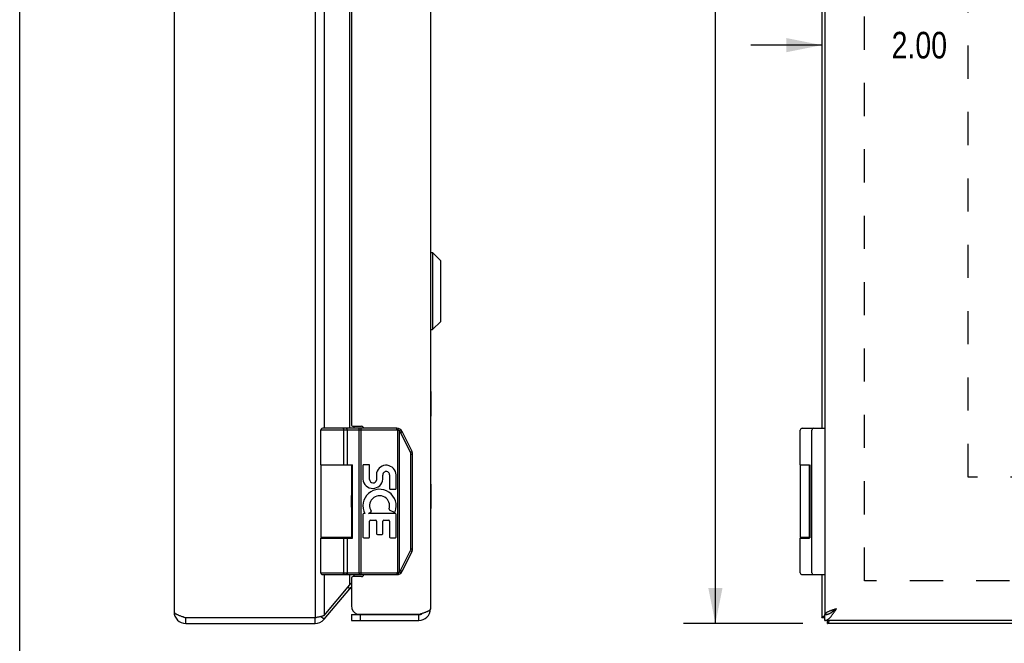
# Model space of a CAD drawing. Header units: inches. Extents: x 0 to 61.8, y 0 to 40.
# Tile 2 of 11: x 0 to 10.1, y 8.4 to 14.8. Entities that reach past the tile are written whole.
import ezdxf

# ---------------------------------------------------------------- set-up
doc = ezdxf.new("R2010")
doc.units = ezdxf.units.IN
doc.header["$LTSCALE"] = 3.4
doc.header["$MEASUREMENT"] = 0
doc.linetypes.add('HIDDEN', pattern=[0.2, 0.1, -0.1])
doc.layers.get('0').update_dxf_attribs({"linetype": 'CONTINUOUS'})
for name, color, linetype in [('02___PRT_ALL_AXES', 7, 'CONTINUOUS'), ('06___PRT_ALL_SURFS', 7, 'CONTINUOUS'), ('DEFAULT_2', 8, 'HIDDEN'), ('DIMENSIONS', 7, 'CONTINUOUS')]:
    doc.layers.add(name, color=color, linetype=linetype)
doc.styles.get("Standard").update_dxf_attribs({"font": 'txt', "width": 0.8})
doc.dimstyles.new('DIMSTYLE_1', dxfattribs={"dimtxt": 0.272727, "dimasz": 0.363636, "dimexe": 0.09, "dimexo": 0.07, "dimgap": 0.0375, "dimtad": 0, "dimtih": 1, "dimtoh": 1, "dimzin": 4, "dimdsep": 46, "dimtxsty": 'Standard', "dimblk": '_FILLED', "dimblk1": '_FILLED', "dimblk2": '_FILLED', "dimcen": 0.09, "dimadec": 0, "dimazin": 0, "dimtfac": 1, "dimtofl": 0, "dimtmove": 0, "dimatfit": 3, "dimldrblk": '_FILLED', "dimfxl": 0, "dimtolj": 1, "dimtzin": 4, "dimarcsym": 0})
doc.dimstyles.new('DIMSTYLE_3', dxfattribs={"dimtxt": 0.309091, "dimasz": 0.363636, "dimexe": 0.09, "dimexo": 0.07, "dimgap": 0.0425, "dimtad": 0, "dimtih": 1, "dimtoh": 1, "dimzin": 4, "dimdsep": 46, "dimtxsty": 'Standard', "dimblk": '_FILLED', "dimblk1": '_FILLED', "dimblk2": '_FILLED', "dimcen": 0.09, "dimadec": 0, "dimazin": 0, "dimtfac": 1, "dimtofl": 0, "dimtmove": 0, "dimatfit": 3, "dimldrblk": '_FILLED', "dimfxl": 0, "dimtolj": 1, "dimtzin": 4, "dimarcsym": 0})

# ---------------------------------------------------------------- blocks, each defined once
blk = doc.blocks.new('_FILLED')
at = {"color": 0, "linetype": 'ByBlock'}
blk.add_solid([(0, 0), (-1, 0.2), (-1, -0.2)], dxfattribs=at)
blk = doc.blocks.new('*D6')
at = {"layer": 'DIMENSIONS', "color": 2, "linetype": 'Continuous'}
for p, q in [((8.021, 30.578), (6.799, 30.578)), ((7.126, 30.578), (7.126, 19.887)), ((7.126, 8.578), (7.126, 19.269)), ((8.021, 8.578), (6.799, 8.578))]:
    blk.add_line(p, q, dxfattribs=at)
at = {"layer": 'DIMENSIONS', "color": 2, "linetype": 'Continuous', "xscale": 0.3636363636, "yscale": 0.3636363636, "zscale": 0.3636363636}
for p, rotation in [((7.126, 30.578), 90), ((7.126, 8.578), 270)]:
    blk.add_blockref('_FILLED', p, dxfattribs=dict(at, rotation=rotation))
at = {"layer": 'DIMENSIONS', "color": 2, "linetype": 'Continuous', "insert": (7.126, 19.733), "char_height": 0.3091, "width": 1.23636, "attachment_point": 2, "line_spacing_factor": 0.9}
blk.add_mtext('22.00', dxfattribs=at)
blk = doc.blocks.new('*D18')
at = {"layer": 'DIMENSIONS', "color": 2, "linetype": 'Continuous'}
for p, q in [((8.215, 14.503), (7.488, 14.503)), ((10.215, 14.503), (10.943, 14.503))]:
    blk.add_line(p, q, dxfattribs=at)
at = {"layer": 'DIMENSIONS', "color": 2, "linetype": 'Continuous', "xscale": 0.3636363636, "yscale": 0.3636363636, "zscale": 0.3636363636}
blk.add_blockref('_FILLED', (8.215, 14.503), dxfattribs=at)
at = {"layer": 'DIMENSIONS', "color": 2, "linetype": 'Continuous', "xscale": 0.3636363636, "yscale": 0.3636363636, "zscale": 0.3636363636, "rotation": 180}
blk.add_blockref('_FILLED', (10.215, 14.503), dxfattribs=at)
at = {"layer": 'DIMENSIONS', "color": 2, "linetype": 'Continuous', "insert": (9.215, 14.639), "char_height": 0.2727, "width": 0.87273, "attachment_point": 2, "line_spacing_factor": 0.9}
blk.add_mtext('2.00', dxfattribs=at)
blk = doc.blocks.new('*D19')
at = {"layer": 'DIMENSIONS', "color": 2, "linetype": 'Continuous'}
for p, q in [((14, 10.578), (14, 9.851)), ((14, 8.578), (14, 9.305))]:
    blk.add_line(p, q, dxfattribs=at)
at = {"layer": 'DIMENSIONS', "color": 2, "linetype": 'Continuous', "xscale": 0.3636363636, "yscale": 0.3636363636, "zscale": 0.3636363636}
for p, rotation in [((14, 10.578), 90), ((14, 8.578), 270)]:
    blk.add_blockref('_FILLED', p, dxfattribs=dict(at, rotation=rotation))
at = {"layer": 'DIMENSIONS', "color": 2, "linetype": 'Continuous', "insert": (14, 9.714), "char_height": 0.2727, "width": 0.87273, "attachment_point": 2, "line_spacing_factor": 0.9}
blk.add_mtext('2.00', dxfattribs=at)

msp = doc.modelspace()

# ---------------------------------------------------------------- linework, layer by layer
at = {"color": 7, "linetype": 'Continuous'}
for p, q in [((0, 0), (0, 40)), ((4.2102, 12.3772), (4.2289, 12.3772)), ((4.2102, 11.5891), (4.2102, 12.3772)), ((4.2289, 12.3772), (4.3121, 12.294)), ((4.2289, 12.3772), (4.2289, 11.5891)), ((4.3121, 11.6722), (4.3121, 12.294)), ((4.3141, 11.6772), (4.3141, 12.289)), ((4.2289, 11.5891), (4.3121, 11.6722)), ((4.2102, 11.5891), (4.2289, 11.5891)), ((3.8615, 10.5581), (3.0841, 10.5581)), ((3.8615, 10.5781), (3.1041, 10.5781)), ((3.3114, 10.5781), (3.3109, 10.5781)), ((3.321, 10.2031), (3.321, 10.5581)), ((3.3211, 10.2031), (3.3211, 10.5581)), ((3.357, 10.2031), (3.357, 10.5581)), ((3.4777, 9.0981), (3.4777, 10.559)), ((3.4969, 9.0781), (3.4969, 10.5781)), ((3.8615, 10.5581), (3.8615, 10.5781)), ((3.8734, 10.5564), (3.8791, 10.5756)), ((3.8734, 9.0998), (3.8734, 10.5564)), ((3.8908, 9.1074), (3.8908, 10.5489)), ((3.9023, 10.5346), (3.904, 10.5355)), ((4.0034, 10.3324), (3.9023, 10.5346)), ((3.904, 10.5355), (3.9056, 10.5363)), ((3.9056, 10.5363), (3.9072, 10.5372)), ((3.9072, 10.5372), (3.9087, 10.538)), ((3.9087, 10.538), (3.9102, 10.5388)), ((4.0185, 10.3413), (3.9174, 10.5436)), ((8.0156, 10.5781), (8.2454, 10.5781)), ((8.1154, 9.0981), (8.1154, 10.5581)), ((4.0034, 10.3324), (4.0051, 10.3332)), ((4.0051, 10.3332), (4.0068, 10.3341)), ((4.0068, 10.3341), (4.0084, 10.3349)), ((4.0079, 10.3134), (4.0251, 10.3134)), ((4.0079, 9.3429), (4.0079, 10.3134)), ((4.0084, 10.3349), (4.0099, 10.3357)), ((4.0099, 10.3357), (4.0113, 10.3365)), ((4.0251, 9.3429), (4.0251, 10.3134)), ((3.0841, 10.2031), (3.4082, 10.2031)), ((3.3991, 10.1981), (3.0841, 10.1981)), ((3.3941, 10.2031), (3.3941, 10.1981)), ((3.4007, 9.4531), (3.4007, 10.2031)), ((3.4082, 9.4531), (3.4082, 10.2031)), ((7.9956, 10.2031), (8.0894, 10.2031)), ((8.0887, 10.1981), (7.9956, 10.1981)), ((8.0887, 9.4531), (8.0887, 10.2031)), ((3.3986, 9.8424), (3.3987, 9.8495)), ((3.3987, 9.8495), (3.3988, 9.8565)), ((3.3988, 9.7997), (3.3987, 9.8067)), ((3.3988, 9.8565), (3.399, 9.8701)), ((3.399, 9.8701), (3.3991, 9.8766)), ((3.3991, 9.4581), (3.0841, 9.4581)), ((3.0841, 9.4531), (3.4082, 9.4531)), ((3.321, 9.0981), (3.321, 9.4531)), ((3.3211, 9.0981), (3.3211, 9.4531)), ((3.357, 9.0981), (3.357, 9.4531)), ((3.3941, 9.4581), (3.3941, 9.4531)), ((8.0887, 9.4581), (7.9956, 9.4581)), ((7.9956, 9.4531), (8.0894, 9.4531)), ((3.9023, 9.1216), (4.0034, 9.3239)), ((3.9174, 9.1127), (4.0185, 9.3149)), ((4.0034, 9.3239), (4.0051, 9.323)), ((4.0051, 9.323), (4.0068, 9.3221)), ((4.0068, 9.3221), (4.0084, 9.3213)), ((4.0079, 9.3429), (4.0251, 9.3429)), ((4.0084, 9.3213), (4.0099, 9.3205)), ((3.0841, 9.0981), (3.8615, 9.0981)), ((3.1041, 9.0781), (3.8615, 9.0781)), ((3.3114, 9.0781), (3.3109, 9.0781)), ((3.3119, 9.0782), (3.3114, 9.0781)), ((3.8615, 9.0981), (3.8615, 9.0781)), ((3.8734, 9.0998), (3.8791, 9.0806)), ((3.9023, 9.1216), (3.904, 9.1207)), ((3.904, 9.1207), (3.9056, 9.1199)), ((3.9056, 9.1199), (3.9072, 9.119)), ((3.9072, 9.119), (3.9087, 9.1182)), ((8.0156, 9.0781), (8.2454, 9.0781)), ((3.38, 8.9343), (3.361, 8.9503)), ((1.7011, 8.5781), (1.7011, 8.6381)), ((3.0251, 8.5781), (3.0251, 8.6381)), ((3.1171, 8.621), (3.0821, 8.6503)), ((3.3971, 8.6681), (4.0871, 8.6681)), ((3.3971, 8.6681), (3.3971, 8.6081)), ((3.4871, 8.6681), (3.4871, 8.6081)), ((4.0871, 8.6081), (4.0871, 8.6681)), ((8.2153, 8.6381), (8.2454, 8.6381)), ((8.2454, 8.6081), (8.2454, 8.6681)), ((8.2464, 8.6731), (8.2768, 8.6731)), ((8.2753, 8.5781), (8.2753, 8.6081))]:
    msp.add_line(p, q, dxfattribs=at)
at = {"color": 3, "linetype": 'Continuous'}
for p, q in [((1.5811, 30.4581), (1.5811, 8.6981)), ((3.0251, 30.5181), (3.0251, 8.6381)), ((8.2454, 30.4831), (8.2454, 8.6731)), ((4.2071, 30.4281), (4.2071, 8.7281)), ((3.1171, 18.8281), (3.1171, 10.5781)), ((3.38, 10.5781), (3.38, 18.8281)), ((3.3971, 18.7881), (3.3971, 10.6181)), ((8.2153, 18.8281), (8.2153, 10.5781)), ((3.4171, 10.5981), (3.5021, 10.5981)), ((3.426, 10.5781), (3.426, 10.5981)), ((3.1171, 10.2031), (3.1171, 10.1981)), ((3.38, 10.1981), (3.38, 10.2031)), ((3.1171, 9.4581), (3.1171, 9.4531)), ((3.38, 9.4531), (3.38, 9.4581)), ((3.1171, 9.0781), (3.1171, 8.6595)), ((3.38, 8.9729), (3.38, 9.0781)), ((3.426, 9.0581), (3.426, 9.0781)), ((8.2153, 9.0781), (8.2153, 8.6381)), ((3.3971, 9.0381), (3.3971, 8.7581)), ((3.5021, 9.0581), (3.4171, 9.0581)), ((3.1171, 8.6595), (3.38, 8.9729)), ((3.1171, 8.621), (3.38, 8.9343)), ((1.7011, 8.6381), (3.0251, 8.6381)), ((1.7011, 8.5781), (3.0251, 8.5781)), ((3.0251, 8.6381), (3.04, 8.6412)), ((3.04, 8.6412), (3.0474, 8.6427)), ((3.3971, 8.6081), (4.0871, 8.6081)), ((3.4576, 8.6731), (4.1028, 8.6731)), ((8.2464, 8.6731), (8.2454, 8.6731)), ((26.1854, 8.6081), (8.2454, 8.6081)), ((8.2698, 8.6712), (8.2718, 8.6731)), ((26.1553, 8.5781), (8.2753, 8.5781))]:
    msp.add_line(p, q, dxfattribs=at)
at = {"color": 7, "linetype": 'Continuous'}
for points in [[(3.3211, 10.5581), (3.321, 10.559), (3.321, 10.5599), (3.321, 10.5609), (3.3209, 10.5618), (3.3208, 10.5627), (3.3207, 10.5636), (3.3205, 10.5645), (3.3204, 10.5653), (3.3202, 10.5662), (3.32, 10.567), (3.3198, 10.5678), (3.3195, 10.5686), (3.3193, 10.5694), (3.319, 10.5702), (3.3187, 10.5709), (3.3184, 10.5716), (3.3181, 10.5722), (3.3178, 10.5729), (3.3174, 10.5735), (3.317, 10.5741), (3.3167, 10.5746), (3.3163, 10.5751), (3.3159, 10.5756), (3.3155, 10.576), (3.315, 10.5764), (3.3146, 10.5768), (3.3142, 10.5771), (3.3137, 10.5773), (3.3133, 10.5776), (3.3128, 10.5778), (3.3124, 10.5779), (3.3119, 10.578), (3.3114, 10.5781)], [(3.321, 10.5581), (3.321, 10.559), (3.321, 10.5599), (3.3209, 10.5609), (3.3208, 10.5618), (3.3208, 10.5627), (3.3206, 10.5636), (3.3205, 10.5645), (3.3203, 10.5653), (3.3202, 10.5662), (3.32, 10.567), (3.3197, 10.5678), (3.3195, 10.5686), (3.3193, 10.5694), (3.319, 10.5702), (3.3187, 10.5709), (3.3184, 10.5716), (3.3181, 10.5722), (3.3177, 10.5729), (3.3174, 10.5735), (3.317, 10.5741), (3.3166, 10.5746), (3.3162, 10.5751), (3.3158, 10.5756), (3.3154, 10.576), (3.315, 10.5764), (3.3146, 10.5768), (3.3141, 10.5771), (3.3137, 10.5773), (3.3132, 10.5776), (3.3128, 10.5778), (3.3123, 10.5779), (3.3119, 10.578)], [(3.357, 10.5581), (3.357, 10.559), (3.3569, 10.5599), (3.3569, 10.5609), (3.3568, 10.5618), (3.3566, 10.5627), (3.3564, 10.5636), (3.3562, 10.5645), (3.356, 10.5653), (3.3557, 10.5662), (3.3554, 10.567), (3.3551, 10.5678), (3.3547, 10.5686), (3.3544, 10.5694), (3.354, 10.5702), (3.3535, 10.5709), (3.3531, 10.5716), (3.3526, 10.5722), (3.3521, 10.5729), (3.3515, 10.5735), (3.351, 10.5741), (3.3504, 10.5746), (3.3498, 10.5751), (3.3492, 10.5756), (3.3486, 10.576), (3.348, 10.5764), (3.3473, 10.5768), (3.3467, 10.5771), (3.346, 10.5773), (3.3453, 10.5776), (3.3447, 10.5778), (3.344, 10.5779), (3.3433, 10.578), (3.3426, 10.5781), (3.3419, 10.5781)], [(3.4777, 10.559), (3.4777, 10.5599), (3.4777, 10.5609), (3.4776, 10.5618), (3.4776, 10.5627), (3.4776, 10.5636), (3.4775, 10.5645), (3.4775, 10.5653), (3.4774, 10.5662), (3.4774, 10.567), (3.4773, 10.5678), (3.4772, 10.5686), (3.4772, 10.5694), (3.4771, 10.5702), (3.477, 10.5709), (3.4769, 10.5716), (3.4768, 10.5722), (3.4767, 10.5729), (3.4766, 10.5735), (3.4765, 10.5741), (3.4764, 10.5746), (3.4762, 10.5751), (3.4761, 10.5756), (3.476, 10.576), (3.4759, 10.5764), (3.4757, 10.5768), (3.4756, 10.5771), (3.4755, 10.5773), (3.4753, 10.5776), (3.4752, 10.5778), (3.475, 10.5779), (3.4749, 10.578), (3.4748, 10.5781), (3.4746, 10.5781)], [(3.8908, 10.5489), (3.8894, 10.5497), (3.8881, 10.5505), (3.8867, 10.5513), (3.8853, 10.552), (3.8839, 10.5527), (3.8825, 10.5534), (3.881, 10.554), (3.8795, 10.5545), (3.878, 10.5551), (3.8765, 10.5555), (3.875, 10.556), (3.8734, 10.5564)], [(3.8908, 10.5489), (3.8913, 10.5496), (3.8919, 10.5503), (3.8924, 10.551), (3.893, 10.5518), (3.8935, 10.5525), (3.894, 10.5532), (3.8945, 10.5539), (3.895, 10.5545), (3.8955, 10.5552), (3.8959, 10.5559), (3.8964, 10.5565), (3.8968, 10.5572), (3.8972, 10.5578), (3.8976, 10.5584), (3.898, 10.5589), (3.8983, 10.5595), (3.8986, 10.56), (3.8989, 10.5605), (3.8992, 10.561), (3.8995, 10.5614), (3.8997, 10.5618), (3.8999, 10.5622), (3.9001, 10.5626), (3.9002, 10.5629), (3.9003, 10.5632), (3.9004, 10.5635), (3.9005, 10.5638), (3.9005, 10.564), (3.9006, 10.5642), (3.9005, 10.5643), (3.9005, 10.5644), (3.9004, 10.5645)], [(3.9023, 10.5346), (3.9017, 10.5358), (3.901, 10.5369), (3.9004, 10.5381), (3.8997, 10.5392), (3.8989, 10.5403), (3.8981, 10.5413), (3.8973, 10.5424), (3.8965, 10.5434), (3.8956, 10.5444), (3.8947, 10.5453), (3.8937, 10.5462), (3.8928, 10.5471), (3.8918, 10.548), (3.8908, 10.5489)], [(3.9102, 10.5388), (3.9109, 10.5392), (3.9115, 10.5395), (3.9121, 10.5399), (3.9127, 10.5402), (3.9133, 10.5406), (3.9138, 10.5409), (3.9143, 10.5412), (3.9148, 10.5415), (3.9152, 10.5418), (3.9156, 10.542), (3.916, 10.5423), (3.9163, 10.5425), (3.9166, 10.5427), (3.9168, 10.5429), (3.917, 10.543), (3.9172, 10.5432), (3.9173, 10.5433), (3.9174, 10.5434), (3.9174, 10.5435), (3.9174, 10.5436)], [(4.0079, 10.3134), (4.0079, 10.3148), (4.0078, 10.3162), (4.0077, 10.3176), (4.0075, 10.319), (4.0073, 10.3204), (4.0071, 10.3217), (4.0068, 10.3231), (4.0064, 10.3245), (4.006, 10.3258), (4.0056, 10.3272), (4.0051, 10.3285), (4.0046, 10.3298), (4.004, 10.3311), (4.0034, 10.3324)], [(4.0113, 10.3365), (4.012, 10.3369), (4.0126, 10.3373), (4.0133, 10.3376), (4.0139, 10.338), (4.0144, 10.3383), (4.015, 10.3386), (4.0155, 10.3389), (4.0159, 10.3392), (4.0164, 10.3395), (4.0168, 10.3398), (4.0171, 10.34), (4.0174, 10.3402), (4.0177, 10.3404), (4.018, 10.3406), (4.0182, 10.3408), (4.0183, 10.3409), (4.0184, 10.341), (4.0185, 10.3412), (4.0185, 10.3412), (4.0185, 10.3413)], [(3.3991, 9.8766), (3.3991, 9.8798), (3.3991, 9.8829), (3.3991, 9.886), (3.3991, 9.888)], [(3.3987, 9.8067), (3.3986, 9.8138), (3.3986, 9.8174), (3.3985, 9.8209), (3.3985, 9.8245), (3.3985, 9.8281), (3.3985, 9.8317), (3.3985, 9.8353), (3.3986, 9.8389), (3.3986, 9.8424)], [(3.3991, 9.7682), (3.3991, 9.7702), (3.3991, 9.7733), (3.3991, 9.7764), (3.3991, 9.7796), (3.399, 9.7829), (3.3988, 9.7997)], [(4.0034, 9.3239), (4.004, 9.3251), (4.0046, 9.3264), (4.0051, 9.3277), (4.0056, 9.329), (4.006, 9.3304), (4.0064, 9.3317), (4.0068, 9.3331), (4.0071, 9.3345), (4.0073, 9.3359), (4.0075, 9.3372), (4.0077, 9.3386), (4.0078, 9.34), (4.0079, 9.3415), (4.0079, 9.3429)], [(4.0099, 9.3205), (4.0113, 9.3197), (4.012, 9.3193), (4.0126, 9.3189), (4.0133, 9.3186), (4.0139, 9.3182), (4.0144, 9.3179), (4.015, 9.3176), (4.0155, 9.3173), (4.0159, 9.317), (4.0164, 9.3167), (4.0168, 9.3164), (4.0171, 9.3162), (4.0174, 9.316), (4.0177, 9.3158), (4.018, 9.3156), (4.0182, 9.3154), (4.0183, 9.3153), (4.0184, 9.3152), (4.0185, 9.3151), (4.0185, 9.315), (4.0185, 9.3149)], [(3.321, 9.0981), (3.321, 9.0972), (3.321, 9.0963), (3.3209, 9.0953), (3.3208, 9.0944), (3.3208, 9.0935), (3.3206, 9.0926), (3.3205, 9.0917), (3.3203, 9.0909), (3.3202, 9.09), (3.32, 9.0892), (3.3197, 9.0884), (3.3195, 9.0876), (3.3193, 9.0868), (3.319, 9.0861), (3.3187, 9.0853), (3.3184, 9.0846), (3.3181, 9.084), (3.3177, 9.0833), (3.3174, 9.0827), (3.317, 9.0821), (3.3166, 9.0816), (3.3162, 9.0811), (3.3158, 9.0806), (3.3154, 9.0802), (3.315, 9.0798), (3.3146, 9.0795), (3.3141, 9.0791), (3.3137, 9.0789), (3.3132, 9.0786), (3.3128, 9.0784), (3.3123, 9.0783), (3.3119, 9.0782)], [(3.3211, 9.0981), (3.321, 9.0972), (3.321, 9.0963), (3.321, 9.0953), (3.3209, 9.0944), (3.3208, 9.0935), (3.3207, 9.0926), (3.3205, 9.0917), (3.3204, 9.0909), (3.3202, 9.09), (3.32, 9.0892), (3.3198, 9.0884), (3.3195, 9.0876), (3.3193, 9.0868), (3.319, 9.0861), (3.3187, 9.0853), (3.3184, 9.0846), (3.3181, 9.084), (3.3178, 9.0833), (3.3174, 9.0827), (3.317, 9.0821), (3.3167, 9.0816), (3.3163, 9.0811), (3.3159, 9.0806), (3.3155, 9.0802), (3.315, 9.0798), (3.3146, 9.0795), (3.3142, 9.0791), (3.3137, 9.0789), (3.3133, 9.0786), (3.3128, 9.0784), (3.3124, 9.0783), (3.3119, 9.0782)], [(3.357, 9.0981), (3.357, 9.0972), (3.3569, 9.0963), (3.3569, 9.0953), (3.3568, 9.0944), (3.3566, 9.0935), (3.3564, 9.0926), (3.3562, 9.0917), (3.356, 9.0909), (3.3557, 9.09), (3.3554, 9.0892), (3.3551, 9.0884), (3.3547, 9.0876), (3.3544, 9.0868), (3.354, 9.0861), (3.3535, 9.0853), (3.3531, 9.0846), (3.3526, 9.084), (3.3521, 9.0833), (3.3515, 9.0827), (3.351, 9.0821), (3.3504, 9.0816), (3.3498, 9.0811), (3.3492, 9.0806), (3.3486, 9.0802), (3.348, 9.0798), (3.3473, 9.0795), (3.3467, 9.0791), (3.346, 9.0789), (3.3453, 9.0786), (3.3447, 9.0784), (3.344, 9.0783), (3.3433, 9.0782), (3.3426, 9.0781), (3.3419, 9.0781)], [(3.4777, 9.0981), (3.4777, 9.0972), (3.4777, 9.0963), (3.4777, 9.0953), (3.4776, 9.0944), (3.4776, 9.0935), (3.4776, 9.0926), (3.4775, 9.0917), (3.4775, 9.0909), (3.4774, 9.09), (3.4774, 9.0892), (3.4773, 9.0884), (3.4772, 9.0876), (3.4772, 9.0868), (3.4771, 9.0861), (3.477, 9.0853), (3.4769, 9.0846), (3.4768, 9.084), (3.4767, 9.0833), (3.4766, 9.0827), (3.4765, 9.0821), (3.4764, 9.0816), (3.4762, 9.0811), (3.4761, 9.0806), (3.476, 9.0802), (3.4759, 9.0798), (3.4757, 9.0795), (3.4756, 9.0791), (3.4755, 9.0789), (3.4753, 9.0786), (3.4752, 9.0784), (3.475, 9.0783), (3.4749, 9.0782), (3.4748, 9.0781), (3.4746, 9.0781)], [(3.8734, 9.0998), (3.875, 9.1002), (3.8765, 9.1007), (3.878, 9.1011), (3.8795, 9.1017), (3.881, 9.1022), (3.8825, 9.1029), (3.8839, 9.1035), (3.8853, 9.1042), (3.8867, 9.1049), (3.8881, 9.1057), (3.8894, 9.1065), (3.8908, 9.1074)], [(3.8908, 9.1074), (3.8918, 9.1082), (3.8928, 9.1091), (3.8937, 9.11), (3.8947, 9.1109), (3.8956, 9.1119), (3.8965, 9.1128), (3.8973, 9.1139), (3.8981, 9.1149), (3.8989, 9.116), (3.8997, 9.117), (3.9004, 9.1181), (3.901, 9.1193), (3.9017, 9.1204), (3.9023, 9.1216)], [(3.8908, 9.1074), (3.8913, 9.1066), (3.8919, 9.1059), (3.8924, 9.1052), (3.893, 9.1045), (3.8935, 9.1037), (3.894, 9.103), (3.8945, 9.1023), (3.895, 9.1017), (3.8955, 9.101), (3.8959, 9.1003), (3.8964, 9.0997), (3.8968, 9.0991), (3.8972, 9.0984), (3.8976, 9.0979), (3.898, 9.0973), (3.8983, 9.0967), (3.8986, 9.0962), (3.8989, 9.0957), (3.8992, 9.0952), (3.8995, 9.0948), (3.8997, 9.0944), (3.8999, 9.094), (3.9001, 9.0936), (3.9002, 9.0933), (3.9003, 9.093), (3.9004, 9.0927), (3.9005, 9.0924), (3.9005, 9.0922), (3.9006, 9.092), (3.9005, 9.0919), (3.9005, 9.0918), (3.9004, 9.0917)], [(3.9087, 9.1182), (3.9102, 9.1174), (3.9109, 9.117), (3.9115, 9.1167), (3.9121, 9.1163), (3.9127, 9.116), (3.9133, 9.1156), (3.9138, 9.1153), (3.9143, 9.115), (3.9148, 9.1147), (3.9152, 9.1144), (3.9156, 9.1142), (3.916, 9.114), (3.9163, 9.1137), (3.9166, 9.1135), (3.9168, 9.1133), (3.917, 9.1132), (3.9172, 9.113), (3.9173, 9.1129), (3.9174, 9.1128), (3.9174, 9.1127), (3.9174, 9.1127)], [(8.2754, 8.6727), (8.2804, 8.6743), (8.2854, 8.6761), (8.2904, 8.6782), (8.2954, 8.6805), (8.3004, 8.683), (8.3054, 8.6857)], [(8.3054, 8.6857), (8.3104, 8.6885), (8.3154, 8.6916)], [(8.3154, 8.6916), (8.3204, 8.6948), (8.3254, 8.6981), (8.3304, 8.7016), (8.3354, 8.7051), (8.3404, 8.7088), (8.3454, 8.7126), (8.3504, 8.7164), (8.3554, 8.7203), (8.3604, 8.7242), (8.3654, 8.7281)], [(8.3654, 8.7281), (8.3615, 8.7256), (8.3576, 8.7231), (8.3537, 8.7206), (8.3499, 8.7181), (8.3461, 8.7156), (8.3425, 8.7131), (8.3389, 8.7106), (8.3354, 8.7081), (8.3321, 8.7056), (8.3289, 8.7031), (8.3259, 8.7006), (8.323, 8.6981), (8.3203, 8.6956), (8.3178, 8.6931)], [(8.2454, 8.6681), (8.2504, 8.6682), (8.2554, 8.6686), (8.2604, 8.6693), (8.2654, 8.6701), (8.2704, 8.6713), (8.2754, 8.6727)]]:
    msp.add_lwpolyline(points, dxfattribs=at)
at = {"color": 3, "linetype": 'Continuous'}
for points in [[(3.3971, 8.9911), (3.3967, 8.9908), (3.393, 8.9872), (3.3894, 8.9836), (3.3861, 8.98), (3.3829, 8.9765), (3.38, 8.9729)], [(1.5811, 8.6981), (1.5813, 8.6956), (1.5821, 8.6931), (1.5834, 8.6906), (1.5852, 8.6881), (1.5875, 8.6856), (1.5902, 8.6831), (1.5935, 8.6806), (1.5972, 8.6781), (1.6013, 8.6756), (1.6058, 8.6731), (1.6108, 8.6706), (1.6162, 8.6681), (1.622, 8.6656), (1.6281, 8.6631), (1.6344, 8.6606), (1.6411, 8.6581), (1.648, 8.6556), (1.6551, 8.6531), (1.6625, 8.6506)], [(4.1238, 8.68), (4.1169, 8.6777), (4.1099, 8.6754), (4.1028, 8.6731)], [(4.2071, 8.7281), (4.2069, 8.7258), (4.2063, 8.7235), (4.2052, 8.7212), (4.2037, 8.7189), (4.2018, 8.7166), (4.1995, 8.7144), (4.1967, 8.7121), (4.1936, 8.7098), (4.1901, 8.7075), (4.1862, 8.7052), (4.1819, 8.7029), (4.1774, 8.7006), (4.1725, 8.6983), (4.1672, 8.696), (4.1617, 8.6937), (4.156, 8.6914), (4.15, 8.6891), (4.1437, 8.6869), (4.1373, 8.6846), (4.1306, 8.6823), (4.1238, 8.68)], [(8.2454, 8.6081), (8.2504, 8.6084), (8.2554, 8.6091), (8.2604, 8.6104), (8.2654, 8.6122), (8.2704, 8.6145), (8.2754, 8.6172), (8.2804, 8.6205), (8.2854, 8.6242), (8.2904, 8.6283), (8.2954, 8.6329), (8.3004, 8.6379), (8.3054, 8.6433), (8.3104, 8.649), (8.3154, 8.6551), (8.3204, 8.6614), (8.3254, 8.6681), (8.3304, 8.675), (8.3354, 8.6822), (8.3404, 8.6895), (8.3454, 8.697), (8.3504, 8.7047), (8.3554, 8.7124), (8.3604, 8.7203), (8.3654, 8.7281)], [(8.3654, 8.7281), (8.3582, 8.7258), (8.3511, 8.7235), (8.3439, 8.7212), (8.3369, 8.7189), (8.33, 8.7166), (8.3232, 8.7144), (8.3165, 8.7121), (8.31, 8.7098), (8.3037, 8.7075), (8.2977, 8.7052), (8.2919, 8.7029), (8.2863, 8.7006), (8.281, 8.6983), (8.2761, 8.696), (8.2714, 8.6937), (8.2671, 8.6914), (8.2632, 8.6891), (8.2596, 8.6869), (8.2564, 8.6846), (8.2536, 8.6823), (8.2512, 8.68), (8.2492, 8.6777), (8.2476, 8.6754), (8.2464, 8.6731)], [(1.6625, 8.6506), (1.67, 8.6481), (1.6777, 8.6456), (1.6855, 8.6431), (1.6933, 8.6406), (1.7011, 8.6381)], [(3.0474, 8.6427), (3.0547, 8.6442), (3.0619, 8.6458), (3.069, 8.6473), (3.0758, 8.6488), (3.0825, 8.6504), (3.089, 8.6519), (3.0952, 8.6534), (3.1011, 8.6549), (3.1067, 8.6565), (3.1121, 8.658), (3.1171, 8.6595)], [(8.2153, 8.6381), (8.2156, 8.6396), (8.2163, 8.6412), (8.2174, 8.6427), (8.2191, 8.6442), (8.2211, 8.6458), (8.2236, 8.6473), (8.2266, 8.6488), (8.23, 8.6504), (8.2337, 8.6519), (8.2379, 8.6534), (8.2425, 8.6549), (8.2454, 8.6559)], [(8.2753, 8.5781), (8.2769, 8.5783), (8.2784, 8.579), (8.2799, 8.5802), (8.2815, 8.5818), (8.283, 8.5839), (8.2845, 8.5864), (8.2861, 8.5893), (8.2876, 8.5927), (8.2891, 8.5965), (8.2906, 8.6007), (8.2922, 8.6052), (8.2931, 8.6081)]]:
    msp.add_lwpolyline(points, dxfattribs=at)
at = {"color": 7, "linetype": 'Continuous'}
for centre, radius, start, end in [((4.2102, 12.3741), 0.00305, 90, 180.00002), ((4.307, 12.289), 0.0071, 359.99998, 44.99999), ((4.307, 11.6772), 0.0071, 315.00001, 0.00002), ((4.2102, 11.5921), 0.00305, 179.99998, 270), ((3.1041, 10.5581), 0.02, 90, 180), ((3.8615, 10.5156), 0.0625, 26.56496, 90), ((3.8615, 10.5156), 0.0425, 73.70044, 90), ((8.0156, 10.5581), 0.02, 90, 180), ((8.1354, 10.5581), 0.02, 90, 180), ((3.9626, 10.3134), 0.0625, 359.99991, 26.56516), ((3.9626, 9.3429), 0.0625, 333.43486, 0.00011), ((3.1041, 9.0981), 0.02, 180, 270), ((3.8615, 9.1406), 0.0625, 270, 333.43504), ((3.8615, 9.1406), 0.0425, 270, 286.29956), ((8.0156, 9.0981), 0.02, 180, 270), ((8.1354, 9.0981), 0.02, 180, 270), ((4.0871, 8.7281), 0.06, 270, 305.71779), ((1.7011, 8.6981), 0.06, 234.19847, 270), ((3.0251, 8.6981), 0.06, 270, 293.1031)]:
    msp.add_arc(centre, radius, start, end, dxfattribs=at)
at = {"color": 3, "linetype": 'Continuous'}
for centre, radius, start, end in [((3.4171, 10.6181), 0.02, 180, 270), ((3.5021, 10.5781), 0.02, 0, 90), ((3.5021, 9.0781), 0.02, 270, 360), ((3.4171, 9.0381), 0.02, 90, 180), ((3.426, 8.8958), 0.06, 118.7117, 140), ((1.7011, 8.6981), 0.12, 180, 270), ((3.4871, 8.7581), 0.09, 180, 250.81186), ((4.0871, 8.7281), 0.12, 270, 360), ((3.0251, 8.6981), 0.12, 270, 320)]:
    msp.add_arc(centre, radius, start, end, dxfattribs=at)
at = {"layer": '02___PRT_ALL_AXES', "color": 7, "linetype": 'Continuous'}
for p, q in [((3.0841, 10.2031), (3.0841, 10.5581)), ((7.9956, 10.2031), (7.9956, 10.5581)), ((3.0841, 10.1981), (3.0841, 9.4581)), ((3.1636, 10.2031), (3.1636, 10.1981)), ((3.3196, 10.2031), (3.3196, 10.1981)), ((3.3991, 10.1981), (3.3991, 9.888)), ((3.5159, 10.1957), (3.5159, 10.0546)), ((3.5762, 10.2041), (3.5243, 10.2041)), ((3.5846, 10.0541), (3.5846, 10.1957)), ((7.9956, 10.1981), (7.9956, 9.4581)), ((8.0751, 10.2031), (8.0751, 10.1981)), ((8.1054, 9.4549), (8.1054, 10.2041)), ((8.1154, 10.2041), (8.1054, 10.2041)), ((8.1154, 10.1987), (8.1054, 10.1987)), ((3.6546, 10.1224), (3.6546, 10.0476)), ((3.72, 10.0557), (3.7202, 10.0984)), ((3.7887, 10.1007), (3.7887, 9.9611)), ((3.8561, 9.9611), (3.8561, 10.1007)), ((8.1154, 10.1007), (8.1054, 10.1007)), ((3.7971, 9.9527), (3.8477, 9.9527)), ((8.1154, 9.9527), (8.1054, 9.9527)), ((3.3991, 9.7682), (3.3991, 9.4581)), ((3.5159, 9.6948), (3.5159, 9.4633)), ((3.536, 9.7032), (3.5243, 9.7032)), ((3.5733, 9.7032), (3.5988, 9.7211)), ((3.8477, 9.7032), (3.5733, 9.7032)), ((3.7898, 9.7379), (3.8351, 9.7183)), ((3.8561, 9.4633), (3.8561, 9.6948)), ((8.1154, 9.7177), (8.1054, 9.7177)), ((8.1154, 9.7032), (8.1054, 9.7032)), ((3.5846, 9.4633), (3.5846, 9.6274)), ((3.593, 9.6358), (3.6477, 9.6358)), ((3.6561, 9.6274), (3.6561, 9.4978)), ((3.7198, 9.4978), (3.7198, 9.6274)), ((3.7282, 9.6358), (3.7803, 9.6358)), ((3.7887, 9.6274), (3.7887, 9.4633)), ((3.6645, 9.4894), (3.7114, 9.4894)), ((3.0841, 9.0981), (3.0841, 9.4531)), ((3.1636, 9.4581), (3.1636, 9.4531)), ((3.3196, 9.4581), (3.3196, 9.4531)), ((3.5243, 9.4549), (3.5762, 9.4549)), ((3.7971, 9.4549), (3.8477, 9.4549)), ((7.9956, 9.0981), (7.9956, 9.4531)), ((8.0751, 9.4581), (8.0751, 9.4531)), ((8.1154, 9.4549), (8.1054, 9.4549))]:
    msp.add_line(p, q, dxfattribs=at)
for centre, radius, start, end in [((3.5243, 10.1957), 0.0084, 90, 180), ((3.5762, 10.1957), 0.0084, 0, 90), ((3.7537, 10.0962), 0.1025, 2.53111, 165.20132), ((3.7544, 10.1007), 0.0343, 0, 183.93719), ((3.6179, 10.0647), 0.1025, 185.66158, 354.93654), ((3.6199, 10.0541), 0.0353, 180, 349.42104), ((3.6863, 9.7827), 0.17, 339.29666, 207.88167), ((3.6863, 9.7843), 0.1025, 341.51399, 212.92348), ((3.7971, 9.9611), 0.0084, 180, 270), ((3.8477, 9.9611), 0.0084, 270, 360), ((3.5243, 9.6948), 0.0084, 90, 180), ((3.5956, 9.7256), 0.0055, 305.0553, 32.92348), ((3.7941, 9.7482), 0.0112, 161.51399, 247.30195), ((3.8382, 9.7253), 0.00764, 246.36559, 339.29666), ((3.8477, 9.6948), 0.0084, 0, 90), ((3.593, 9.6274), 0.0084, 90, 180), ((3.6477, 9.6274), 0.0084, 0, 90), ((3.7282, 9.6274), 0.0084, 90, 180), ((3.7803, 9.6274), 0.0084, 0, 90), ((3.6645, 9.4978), 0.0084, 180, 270), ((3.7114, 9.4978), 0.0084, 270, 360), ((3.5243, 9.4633), 0.0084, 180, 270), ((3.5762, 9.4633), 0.0084, 270, 360), ((3.7971, 9.4633), 0.0084, 180, 270), ((3.8477, 9.4633), 0.0084, 270, 360)]:
    msp.add_arc(centre, radius, start, end, dxfattribs=at)
at = {"layer": '06___PRT_ALL_SURFS', "color": 7, "linetype": 'Continuous'}
for p, q in [((4.2121, 10.9531), (4.2071, 10.9531)), ((4.2121, 10.9531), (4.2121, 10.7031)), ((4.2121, 10.8281), (4.2071, 10.8281)), ((4.2121, 10.7031), (4.2071, 10.7031)), ((4.2121, 10.0056), (4.2071, 10.0056)), ((4.2121, 10.0056), (4.2121, 9.7556)), ((4.2121, 9.8806), (4.2071, 9.8806)), ((4.2121, 9.7556), (4.2071, 9.7556))]:
    msp.add_line(p, q, dxfattribs=at)
at = {"layer": 'DEFAULT_2', "color": 8, "linetype": 'HIDDEN'}
for p, q in [((8.653, 9.0158), (8.653, 30.1404)), ((9.7154, 10.0781), (9.7154, 29.0781)), ((24.0904, 10.0781), (9.7154, 10.0781)), ((25.7777, 9.0158), (8.653, 9.0158))]:
    msp.add_line(p, q, dxfattribs=at)

# ---------------------------------------------------------------- dimensions: what is measured, and where the dimension line sits
at = {"layer": 'DIMENSIONS', "color": 2, "linetype": 'Continuous'}
for base, p1, p2, dimstyle, picture, middle in [((7.1264, 30.5781), (8.0908, 8.5781), (8.0908, 30.5781), 'DIMSTYLE_3', '*D6', (7.1264, 19.5781)), ((13.9998, 10.5781), (8.2753, 8.5781), (10.2154, 10.5781), 'DIMSTYLE_1', '*D19', (13.9998, 9.5781))]:
    dim = msp.add_linear_dim(base=base, p1=p1, p2=p2, angle=90, dimstyle=dimstyle, dxfattribs=at)
    dim.commit()
    dim.dimension.update_dxf_attribs({"geometry": picture, "text_midpoint": middle, "dimtype": 160})
dim = msp.add_linear_dim(base=(10.2154, 14.5027), p1=(8.2153, 8.6381), p2=(10.2154, 10.5781), dimstyle='DIMSTYLE_1', dxfattribs=at)
dim.commit()
dim.dimension.update_dxf_attribs({"geometry": '*D18', "text_midpoint": (9.2154, 14.5027), "dimtype": 160})

doc.saveas('drawing.dxf')
